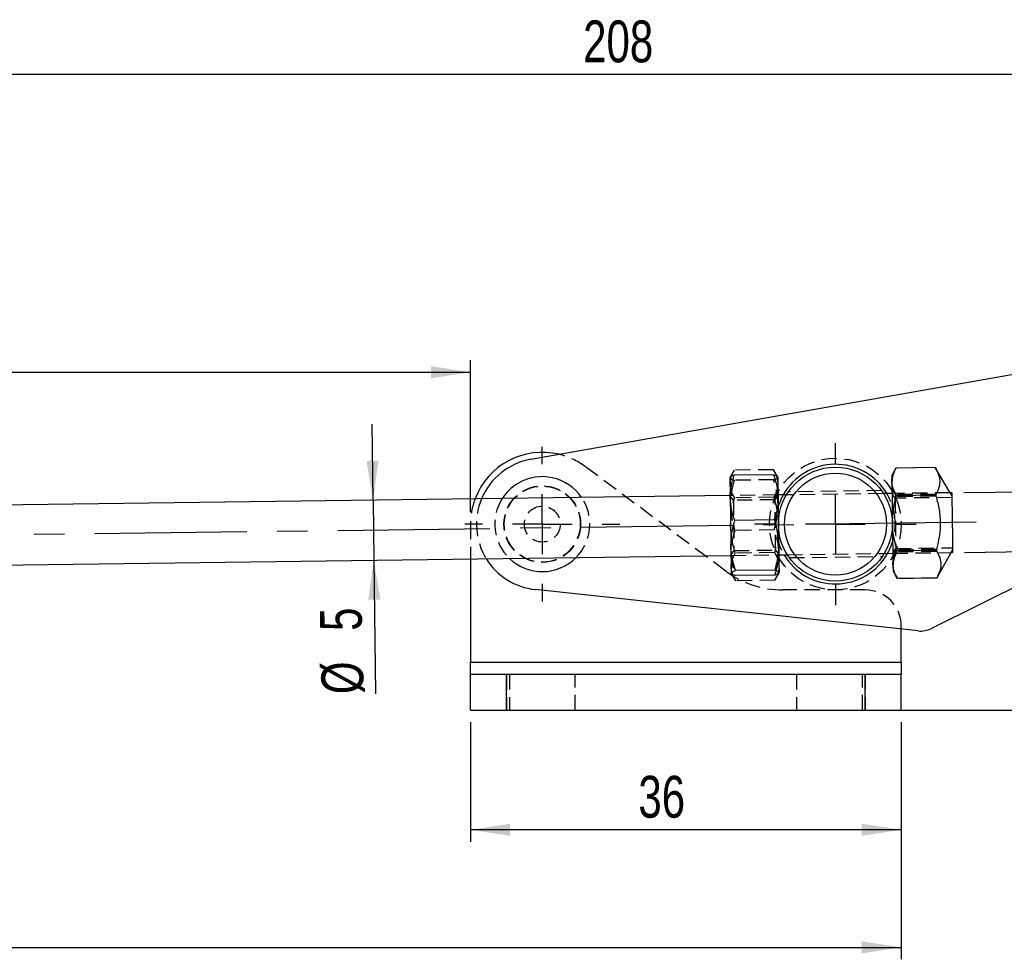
# Model space of a CAD drawing. Extents: x 54 to 317, y 26 to 285.
# Tile 8 of 23: x 141 to 224, y 206 to 285. Entities that reach past the tile are written whole.
import ezdxf

# ---------------------------------------------------------------- set-up
doc = ezdxf.new("R2010")
doc.units = 0
doc.linetypes.add('CENTERX2', pattern=[20.32, 12.7, -2.54, 2.54, -2.54])
doc.linetypes.add('HIDDEN', pattern=[1.905, 1.27, -0.635])
doc.layers.get('0').update_dxf_attribs({"linetype": 'CONTINUOUS'})
doc.styles.add('SLDTEXTSTYLE0', font='TXT', dxfattribs={"width": 0.75})
doc.dimstyles.new('SLDDIMSTYLE1', dxfattribs={"dimtxt": 3.5, "dimasz": 3.302, "dimexe": 0, "dimexo": 0.0625, "dimgap": 0.875, "dimtad": 1, "dimdec": 0, "dimrnd": 1e-09, "dimzin": 12, "dimtxsty": 'SLDTEXTSTYLE0', "dimsah": 1, "dimcen": 0.09, "dimazin": 3, "dimtfac": 1, "dimtofl": 0, "dimtmove": 0, "dimatfit": 3, "dimtolj": 1, "dimtzin": 12})
doc.dimstyles.new('SLDDIMSTYLE2', dxfattribs={"dimtxt": 3.5, "dimasz": 3.302, "dimexe": 0, "dimexo": 0.0625, "dimgap": 0.875, "dimtad": 1, "dimdec": 3, "dimrnd": 1e-09, "dimzin": 12, "dimtxsty": 'SLDTEXTSTYLE0', "dimsah": 1, "dimcen": 0.09, "dimazin": 3, "dimtfac": 1, "dimtdec": 3, "dimtofl": 0, "dimtmove": 0, "dimatfit": 3, "dimtolj": 1, "dimtzin": 12})
doc.dimstyles.new('SLDDIMSTYLE3', dxfattribs={"dimtxt": 3.5, "dimasz": 3.302, "dimexe": 0, "dimexo": 0.0625, "dimgap": 0.875, "dimtad": 1, "dimdec": 3, "dimrnd": 1e-09, "dimzin": 12, "dimtxsty": 'SLDTEXTSTYLE0', "dimsah": 1, "dimcen": 0.09, "dimazin": 3, "dimtfac": 1, "dimtdec": 3, "dimtmove": 0, "dimatfit": 3, "dimtolj": 1, "dimtzin": 12})
doc.dimstyles.new('SLDDIMSTYLE4', dxfattribs={"dimtxt": 3.5, "dimasz": 3.302, "dimexe": 0, "dimexo": 0.0625, "dimgap": 0.875, "dimtad": 1, "dimdec": 0, "dimrnd": 1e-09, "dimzin": 12, "dimtxsty": 'SLDTEXTSTYLE0', "dimsah": 1, "dimcen": 0.09, "dimazin": 3, "dimtfac": 1, "dimtdec": 0, "dimtofl": 0, "dimtmove": 0, "dimatfit": 3, "dimtolj": 1, "dimtzin": 12})

# ---------------------------------------------------------------- blocks, each defined once
blk = doc.blocks.new('_D_1')
at = {"color": 179, "linetype": 'CONTINUOUS'}
for p, q in [((280.219, 263.849), (316.689, 263.849)), ((315.689, 263.849), (315.689, 226.866)), ((212.929, 226.866), (316.689, 226.866))]:
    blk.add_line(p, q, dxfattribs=at)
for points in [[(315.689, 263.849), (315.181, 260.547), (316.197, 260.547)], [(315.689, 226.866), (316.197, 230.168), (315.181, 230.168)]]:
    blk.add_solid(points, dxfattribs=at)
at = {"color": 179, "linetype": 'CONTINUOUS', "insert": (311.177, 239.272, 0.1), "char_height": 3.5, "attachment_point": 1, "rotation": 90, "style": 'SLDTEXTSTYLE0'}
blk.add_mtext('37', dxfattribs=at)
blk = doc.blocks.new('_D_2')
at = {"color": 179, "linetype": 'CONTINUOUS'}
for p, q in [((94.202, 241.928), (94.202, 280.99)), ((302.002, 252.425), (302.002, 280.99)), ((302.002, 279.99), (94.202, 279.99))]:
    blk.add_line(p, q, dxfattribs=at)
for points in [[(94.202, 279.99), (97.504, 279.482), (97.504, 280.498)], [(302.002, 279.99), (298.7, 280.498), (298.7, 279.482)]]:
    blk.add_solid(points, dxfattribs=at)
at = {"color": 179, "linetype": 'CONTINUOUS', "insert": (188.345, 284.502, 0.1), "char_height": 3.5, "attachment_point": 1, "style": 'SLDTEXTSTYLE0'}
blk.add_mtext('208', dxfattribs=at)
blk = doc.blocks.new('_D_3')
at = {"color": 179, "linetype": 'CONTINUOUS'}
for p, q in [((178.929, 225.866), (178.929, 215.866)), ((214.929, 225.866), (214.929, 215.866)), ((214.929, 216.866), (178.929, 216.866))]:
    blk.add_line(p, q, dxfattribs=at)
for points in [[(178.929, 216.866), (182.231, 216.358), (182.231, 217.374)], [(214.929, 216.866), (211.627, 217.374), (211.627, 216.358)]]:
    blk.add_solid(points, dxfattribs=at)
at = {"color": 179, "linetype": 'CONTINUOUS', "insert": (192.962, 221.377, 0.1), "char_height": 3.5, "attachment_point": 1, "style": 'SLDTEXTSTYLE0'}
blk.add_mtext('36', dxfattribs=at)
blk = doc.blocks.new('_D_5')
at = {"color": 179, "linetype": 'CONTINUOUS'}
for p, q in [((85.534, 225.866), (85.534, 206.044)), ((214.929, 225.866), (214.929, 206.044)), ((85.534, 207.044), (214.929, 207.044))]:
    blk.add_line(p, q, dxfattribs=at)
for points in [[(85.534, 207.044), (88.836, 206.536), (88.836, 207.552)], [(214.929, 207.044), (211.627, 207.552), (211.627, 206.536)]]:
    blk.add_solid(points, dxfattribs=at)
at = {"color": 179, "linetype": 'CONTINUOUS', "insert": (133.573, 211.556, 0.1), "char_height": 3.5, "attachment_point": 1, "style": 'SLDTEXTSTYLE0'}
blk.add_mtext('129', dxfattribs=at)
blk = doc.blocks.new('_D_6')
at = {"color": 179, "linetype": 'CONTINUOUS'}
for p, q in [((237.47, 245.279), (237.387, 251.628)), ((220.158, 245.051), (238.47, 245.292)), ((237.536, 240.279), (237.47, 245.279)), ((220.224, 240.052), (238.536, 240.292)), ((237.536, 240.279), (237.701, 227.736))]:
    blk.add_line(p, q, dxfattribs=at)
for points in [[(237.47, 245.279), (237.935, 248.587), (236.919, 248.574)], [(237.536, 240.279), (237.072, 236.971), (238.088, 236.984)]]:
    blk.add_solid(points, dxfattribs=at)
at = {"color": 179, "linetype": 'CONTINUOUS', "char_height": 3.5, "attachment_point": 1, "rotation": 90.75313, "style": 'SLDTEXTSTYLE0'}
for s, insert in [('5', (233.067, 232.954, 0.1)), ('%%c', (233.19, 227.677, 0.1))]:
    blk.add_mtext(s, dxfattribs=dict(at, insert=insert))
blk = doc.blocks.new('_D_7')
at = {"color": 179, "linetype": 'CONTINUOUS'}
for p, q in [((108.534, 245.88), (108.534, 256.104)), ((178.929, 243.41), (178.929, 256.104)), ((108.534, 255.104), (178.929, 255.104))]:
    blk.add_line(p, q, dxfattribs=at)
for points in [[(108.534, 255.104), (111.836, 254.596), (111.836, 255.612)], [(178.929, 255.104), (175.627, 255.612), (175.627, 254.596)]]:
    blk.add_solid(points, dxfattribs=at)
at = {"color": 179, "linetype": 'CONTINUOUS', "insert": (133.109, 259.615, 0.1), "char_height": 3.5, "attachment_point": 1, "style": 'SLDTEXTSTYLE0'}
blk.add_mtext('70', dxfattribs=at)
blk = doc.blocks.new('_D_8')
at = {"color": 179, "linetype": 'CONTINUOUS'}
for p, q in [((170.786, 244.402), (170.702, 250.752)), ((170.786, 244.402), (170.851, 239.403)), ((170.851, 239.403), (170.998, 228.24))]:
    blk.add_line(p, q, dxfattribs=at)
for points in [[(170.786, 244.402), (171.25, 247.711), (170.234, 247.697)], [(170.851, 239.403), (170.387, 236.094), (171.403, 236.108)]]:
    blk.add_solid(points, dxfattribs=at)
at = {"color": 179, "linetype": 'CONTINUOUS', "char_height": 3.5, "attachment_point": 1, "rotation": 90.75313, "style": 'SLDTEXTSTYLE0'}
for s, insert in [('5', (166.364, 233.458, 0.1)), ('%%c', (166.487, 228.181, 0.1))]:
    blk.add_mtext(s, dxfattribs=dict(at, insert=insert))
blk = doc.blocks.new('SW_CENTERMARKSYMBOL_0')
at = {"color": 0, "linetype": 'CONTINUOUS'}
for p, q in [((0, 5), (0, 6.7625)), ((0, 0), (0, 2.5)), ((-5, 0), (-6.7625, 0)), ((0, 0), (-2.5, 0)), ((0, 0), (0, -2.5)), ((0, 0), (2.5, 0)), ((5, 0), (6.7625, 0)), ((0, -5), (0, -6.7625))]:
    blk.add_line(p, q, dxfattribs=at)
blk = doc.blocks.new('SW_CENTERMARKSYMBOL_1')
at = {"color": 0, "linetype": 'CONTINUOUS'}
for p, q in [((0, 5), (0, 6.46875)), ((0, 0), (0, 2.5)), ((-5, 0), (-6.46875, 0)), ((0, 0), (-2.5, 0)), ((0, 0), (0, -2.5)), ((0, 0), (2.5, 0)), ((5, 0), (6.46875, 0)), ((0, -5), (0, -6.46875))]:
    blk.add_line(p, q, dxfattribs=at)

msp = doc.modelspace()

# ---------------------------------------------------------------- linework, layer by layer
at = {"color": 7, "linetype": 'CONTINUOUS'}
for p, q in [((183.9742, 247.8263), (225.8992, 255.2188)), ((214.4879, 247.0956), (214.1388, 246.4721)), ((217.7731, 247.1388), (214.4879, 247.0956)), ((219.0241, 245.0362), (217.7731, 247.1388)), ((204.2549, 246.5334), (200.9697, 246.4902)), ((200.6347, 244.7945), (102.1682, 243.5001)), ((205.3432, 244.8564), (204.6343, 244.8471)), ((214.1585, 244.9723), (213.4496, 244.963)), ((217.8034, 244.8296), (214.5182, 244.7864)), ((219.1581, 245.038), (219.0241, 245.0362)), ((204.3045, 242.7571), (201.0193, 242.7139)), ((102.2339, 238.5006), (200.7004, 239.7949)), ((178.9293, 239.5087), (178.9293, 230.8658)), ((204.7, 239.8475), (205.4089, 239.8568)), ((213.5153, 239.9634), (214.2242, 239.9727)), ((217.8641, 240.2112), (214.5789, 240.168)), ((217.8945, 237.902), (219.0898, 240.0367)), ((219.0898, 240.0367), (219.2238, 240.0384)), ((204.3596, 238.5664), (201.0744, 238.5232)), ((204.365, 238.1518), (201.0798, 238.1086)), ((214.2439, 238.4728), (214.6093, 237.8588)), ((217.8945, 237.902), (214.6093, 237.8588)), ((225.8992, 237.8976), (217.4546, 233.6873)), ((216.3477, 233.4887), (184.3394, 236.9416)), ((214.9293, 230.8658), (214.9293, 233.6417)), ((178.9293, 229.8658), (178.9293, 230.8658)), ((178.9293, 230.8658), (214.9293, 230.8658)), ((214.9293, 230.8658), (214.9293, 229.8658)), ((178.9293, 226.8658), (178.9293, 229.8658)), ((178.9293, 229.8658), (181.9293, 229.8658)), ((181.9293, 226.8658), (181.9293, 229.8658)), ((181.9293, 229.8658), (211.9293, 229.8658)), ((211.9293, 226.8658), (211.9293, 229.8658)), ((211.9293, 229.8658), (214.9293, 229.8658)), ((214.9293, 226.8658), (214.9293, 229.8658)), ((178.9293, 226.8658), (181.9293, 226.8658)), ((181.9293, 226.8658), (211.9293, 226.8658)), ((211.9293, 226.8658), (214.9293, 226.8658))]:
    msp.add_line(p, q, dxfattribs=at)
at = {"color": 7, "linetype": 'HIDDEN'}
for p, q in [((200.2661, 238.4886), (188.5079, 247.2259)), ((200.964, 246.9178), (200.6149, 246.2944)), ((204.2492, 246.961), (200.964, 246.9178)), ((204.6146, 246.347), (204.2492, 246.961)), ((217.7731, 247.1377), (214.4879, 247.0945)), ((214.4885, 247.0967), (214.4879, 247.0956)), ((217.7731, 247.1388), (217.7724, 247.1399)), ((200.6149, 246.2944), (200.6152, 246.2782)), ((204.2603, 246.1188), (200.9751, 246.0757)), ((204.6146, 246.347), (204.6148, 246.3308)), ((204.6343, 244.8471), (200.6347, 244.7945)), ((200.8999, 244.398), (200.635, 244.7658)), ((204.3796, 244.4437), (200.8999, 244.398)), ((204.2796, 244.6518), (200.9944, 244.6086)), ((204.6347, 244.8183), (204.3796, 244.4437)), ((213.4496, 244.963), (205.3432, 244.8564)), ((213.2895, 245.2109), (205.5052, 245.1085)), ((219.0241, 245.0362), (214.1585, 244.9723)), ((214.4237, 244.5757), (214.1589, 244.9435)), ((219.1633, 244.638), (214.4237, 244.5757)), ((217.8023, 244.9165), (214.5171, 244.8733)), ((217.8046, 244.7416), (214.5194, 244.6984)), ((219.1611, 244.806), (219.0241, 245.0362)), ((178.9293, 242.4099), (178.9293, 239.5087)), ((204.3154, 241.9281), (201.0302, 241.8849)), ((214.2238, 240.0014), (214.4789, 240.3761)), ((214.4789, 240.3761), (219.2185, 240.4384)), ((217.863, 240.2992), (214.5778, 240.256)), ((200.7, 239.8237), (200.9551, 240.1983)), ((200.7004, 239.7949), (204.7, 239.8475)), ((200.9551, 240.1983), (204.4348, 240.2441)), ((204.3403, 240.0334), (201.0551, 239.9902)), ((204.4348, 240.2441), (204.6997, 239.8762)), ((205.4089, 239.8568), (213.5153, 239.9634)), ((205.5735, 239.609), (213.3555, 239.7113)), ((214.2242, 239.9727), (219.0898, 240.0367)), ((217.8653, 240.1243), (214.5801, 240.0811)), ((219.0898, 240.0367), (219.2207, 240.2705)), ((200.7199, 238.3112), (200.7201, 238.2951)), ((200.7201, 238.2951), (201.0855, 237.681)), ((204.3707, 237.7242), (204.7198, 238.3476)), ((204.7195, 238.3638), (204.7198, 238.3476)), ((217.8945, 237.9031), (214.6093, 237.8599)), ((214.6093, 237.8588), (214.61, 237.8577)), ((217.8939, 237.9009), (217.8945, 237.902)), ((204.3707, 237.7242), (201.0855, 237.681)), ((211.9293, 236.9099), (205.0376, 236.9099)), ((214.9293, 233.6417), (214.9293, 233.9099)), ((178.9293, 230.8658), (214.9293, 230.8658)), ((181.9293, 229.8658), (181.9293, 226.8658)), ((182.1793, 229.8658), (182.1793, 226.8658)), ((187.6793, 226.8658), (187.6793, 229.8658)), ((206.1793, 229.8658), (206.1793, 226.8658)), ((211.6793, 226.8658), (211.6793, 229.8658)), ((211.9293, 229.8658), (211.9293, 226.8658))]:
    msp.add_line(p, q, dxfattribs=at)
at = {"color": 179, "linetype": 'CENTERX2'}
msp.add_line((221.1908, 242.5645), (100.2012, 240.9741), dxfattribs=at)
at = {"color": 7, "linetype": 'CONTINUOUS', "flags": 128}
for points in [[(200.6152, 246.2782), (200.615, 246.291), (200.6157, 246.2354), (200.6173, 246.1124), (200.6198, 245.924), (200.6231, 245.6736), (200.6272, 245.3653), (200.6319, 245.0045), (200.6373, 244.5974)], [(204.6148, 246.3308), (204.6146, 246.3436), (204.6154, 246.288), (204.617, 246.165), (204.6195, 245.9766), (204.6228, 245.7262), (204.6268, 245.4179), (204.6316, 245.0571), (204.6369, 244.6499)], [(214.1388, 246.4721), (214.1392, 246.4379), (214.1406, 246.3359), (214.1428, 246.1677), (214.1458, 245.9363)], [(214.1458, 245.9363), (214.1496, 245.6456), (214.1542, 245.3007), (214.1593, 244.9073), (214.1651, 244.4723), (214.1712, 244.0031), (214.1777, 243.5077), (214.1845, 242.9946), (214.1914, 242.4725)], [(200.6373, 244.5974), (200.6431, 244.1508), (200.6494, 243.6725), (200.656, 243.1706), (200.6628, 242.6537), (200.6697, 242.1307), (200.6765, 241.6105), (200.6832, 241.102), (200.6896, 240.6139)], [(204.6369, 244.6499), (204.6428, 244.2034), (204.6491, 243.7251), (204.6557, 243.2232), (204.6625, 242.7063), (204.6693, 242.1833), (204.6762, 241.663), (204.6829, 241.1545), (204.6893, 240.6664)], [(219.1581, 245.038), (219.1583, 245.0183), (219.1604, 244.8625), (219.1643, 244.5606), (219.17, 244.1316), (219.1769, 243.6026), (219.1848, 243.0066), (219.193, 242.3813), (219.2011, 241.7657), (219.2085, 241.1988), (219.2149, 240.716), (219.2197, 240.3476), (219.2228, 240.117), (219.2238, 240.0384)], [(214.1914, 242.4725), (214.1982, 241.9504), (214.205, 241.4373), (214.2115, 240.9419), (214.2176, 240.4727), (214.2234, 240.0377), (214.2285, 239.6443), (214.2331, 239.2994), (214.2369, 239.0087)], [(200.6896, 240.6139), (200.6957, 240.1545), (200.7012, 239.7318), (200.7062, 239.3529), (200.7105, 239.0244), (200.7141, 238.7518), (200.7169, 238.5399), (200.7188, 238.3921), (200.7199, 238.3112)], [(204.6893, 240.6664), (204.6953, 240.2071), (204.7009, 239.7844), (204.7058, 239.4055), (204.7102, 239.077), (204.7138, 238.8044), (204.7165, 238.5924), (204.7185, 238.4447), (204.7195, 238.3638)], [(214.2369, 239.0087), (214.2399, 238.7773), (214.2421, 238.6091), (214.2435, 238.5071), (214.2439, 238.4728)]]:
    msp.add_lwpolyline(points, dxfattribs=at)
at = {"color": 7, "linetype": 'HIDDEN', "flags": 128}
for points in [[(204.3822, 244.2493), (204.38, 244.4167), (204.3796, 244.4437)], [(214.4237, 244.5757), (214.424, 244.5562), (214.426, 244.4019), (214.4299, 244.1048), (214.4354, 243.6868), (214.4421, 243.1791), (214.4494, 242.6192), (214.4569, 242.0487), (214.464, 241.5099), (214.4701, 241.0427), (214.4749, 240.6818), (214.4779, 240.454), (214.4789, 240.3761), (214.4789, 240.3761)], [(200.8999, 244.398), (200.8999, 244.3974), (200.9011, 244.3059), (200.9042, 244.0656), (200.9091, 243.6942), (200.9154, 243.2193), (200.9225, 242.676), (200.93, 242.1047), (200.9373, 241.5478), (200.9439, 241.0465), (200.9493, 240.638), (200.953, 240.3527), (200.9549, 240.2116), (200.9551, 240.1983)], [(204.4348, 240.2441), (204.434, 240.3089), (204.4312, 240.5241), (204.4266, 240.8743), (204.4205, 241.3335), (204.4135, 241.8675), (204.406, 242.437), (204.3986, 242.9995), (204.3919, 243.5134), (204.3862, 243.9405), (204.3822, 244.2493)]]:
    msp.add_lwpolyline(points, dxfattribs=at)
at = {"color": 7, "linetype": 'HIDDEN'}
for centre, radius in [((209.4293, 242.4099), 5.5), ((184.9293, 242.4099), 3.2), ((184.9293, 242.4099), 3.175), ((184.9293, 242.4099), 1.5)]:
    msp.add_circle(centre, radius, dxfattribs=at)
at = {"color": 7, "linetype": 'CONTINUOUS'}
for radius in [4.7625, 4.2625]:
    msp.add_circle((209.4293, 242.4099), radius, dxfattribs=at)
for centre, radius, start, end in [((184.9293, 242.4099), 6, 76.443536, 159.468912), ((184.9293, 242.4099), 5.5, 100.000001, 157.425143), ((209.4293, 242.4099), 5, 30.753128, 150.753128), ((184.9293, 242.4099), 3.9687, 34.036428, 120.866566), ((184.9293, 242.4099), 3.9687, 120.866566, 147.469829), ((184.9293, 242.4099), 5.5, 211.623459, 263.842948), ((184.9293, 242.4099), 3.9688, 226.074626, 315.43163), ((209.4293, 242.4099), 5, 210.753128, 330.753128), ((216.5622, 235.4771), 2, 263.842948, 296.5)]:
    msp.add_arc(centre, radius, start, end, dxfattribs=at)
at = {"color": 7, "linetype": 'HIDDEN'}
for centre, radius, start, end in [((184.9293, 242.4099), 6, 53.384809, 76.443536), ((184.9293, 242.4099), 6, 159.468912, 180), ((184.9293, 242.4099), 5.5, 157.425143, 211.623459), ((184.9293, 242.4099), 3.9688, 147.469829, 226.074626), ((184.9293, 242.4099), 3.9688, 315.43163, 34.036428), ((209.4293, 242.4099), 5, 150.753128, 166.694006), ((209.4293, 242.4099), 5, 0, 30.753128), ((209.4293, 242.4099), 5, 169.257985, 210.753128), ((209.4293, 242.4099), 5, 330.753128, 0), ((205.0376, 244.9099), 8, 233.384809, 270), ((211.9293, 233.9099), 3, 0, 90)]:
    msp.add_arc(centre, radius, start, end, dxfattribs=at)
for points, knots in [([(200.622, 245.7585), (200.6221, 245.7859), (200.6226, 245.9932), (200.6954, 246.385), (200.874, 246.7391), (200.964, 246.9178)], [0, 0, 0, 0, 0.0700473, 0.5307624, 1, 1, 1, 1]), ([(204.2492, 246.961), (204.3515, 246.7748), (204.558, 246.399), (204.6003, 246.0082), (204.6216, 245.8111)], [0, 0, 0, 0, 0.49545793, 1, 1, 1, 1]), ([(214.1453, 245.9792), (214.1453, 246.0055), (214.146, 246.2049), (214.2137, 246.563), (214.3818, 246.8853), (214.4619, 247.0389)], [0, 0, 0, 0, 0.0737619, 0.5589093, 1, 1, 1, 1]), ([(214.4879, 247.0945), (214.3906, 246.8986), (214.1942, 246.5033), (214.1624, 246.0968), (214.1464, 245.8917)], [0, 0, 0, 0, 0.495458, 1, 1, 1, 1]), ([(200.6152, 246.2782), (200.6156, 246.2733), (200.6194, 246.2362), (200.6983, 246.167), (200.8823, 246.1063), (200.9751, 246.0757)], [0, 0, 0, 0, 0.0700478, 0.5307626, 1, 1, 1, 1]), ([(200.9751, 246.0757), (200.9309, 245.9252), (200.7294, 245.2401), (200.6822, 244.5299), (200.6454, 243.9756)], [0, 0, 0, 0, 0.2195233, 1, 1, 1, 1]), ([(204.2603, 246.1188), (204.3597, 246.1538), (204.5603, 246.2244), (204.5965, 246.2951), (204.6148, 246.3308)], [0, 0, 0, 0, 0.4954576, 1, 1, 1, 1]), ([(204.6451, 244.0282), (204.5937, 244.5813), (204.5279, 245.29), (204.3085, 245.9696), (204.2603, 246.1188)], [0, 0, 0, 0, 0.7804767, 1, 1, 1, 1]), ([(200.9944, 244.6086), (200.8921, 244.7948), (200.6856, 245.1706), (200.6433, 245.5614), (200.622, 245.7585)], [0, 0, 0, 0, 0.4954578, 1, 1, 1, 1]), ([(204.6216, 245.8111), (204.6216, 245.7837), (204.6211, 245.5765), (204.5482, 245.1847), (204.3697, 244.8305), (204.2796, 244.6518)], [0, 0, 0, 0, 0.0700474, 0.5307626, 1, 1, 1, 1]), ([(214.5171, 244.8733), (214.4149, 245.0524), (214.2086, 245.4137), (214.1665, 245.7896), (214.1453, 245.9792)], [0, 0, 0, 0, 0.4954577, 1, 1, 1, 1]), ([(214.1464, 245.8917), (214.1472, 245.8634), (214.1533, 245.6484), (214.2366, 245.2439), (214.4246, 244.8813), (214.5194, 244.6984)], [0, 0, 0, 0, 0.0700474, 0.5307623, 1, 1, 1, 1]), ([(200.6675, 242.2947), (200.7036, 242.9055), (200.7498, 243.6881), (200.9504, 244.4429), (200.9944, 244.6086)], [0, 0, 0, 0, 0.7804768, 1, 1, 1, 1]), ([(204.2796, 244.6518), (204.328, 244.4873), (204.5483, 243.738), (204.6151, 242.9569), (204.6672, 242.3473)], [0, 0, 0, 0, 0.2195232, 1, 1, 1, 1]), ([(214.1902, 242.56), (214.2263, 243.1706), (214.2725, 243.953), (214.4731, 244.7076), (214.5171, 244.8733)], [0, 0, 0, 0, 0.7804768, 1, 1, 1, 1]), ([(200.6454, 243.9756), (200.6518, 243.8065), (200.6787, 243.0977), (200.8782, 242.4091), (201.0302, 241.8849)], [0, 0, 0, 0, 0.2385512, 1, 1, 1, 1]), ([(204.3154, 241.9281), (204.4535, 242.4561), (204.6349, 243.1497), (204.6431, 243.859), (204.6451, 244.0282)], [0, 0, 0, 0, 0.7614486, 1, 1, 1, 1]), ([(201.0551, 239.9902), (200.9024, 240.5682), (200.7019, 241.3272), (200.6741, 242.1084), (200.6675, 242.2947)], [0, 0, 0, 0, 0.7614487, 1, 1, 1, 1]), ([(204.6672, 242.3473), (204.6655, 242.1608), (204.6582, 241.3792), (204.4777, 240.6152), (204.3403, 240.0334)], [0, 0, 0, 0, 0.2385511, 1, 1, 1, 1]), ([(214.5778, 240.256), (214.4251, 240.8338), (214.2246, 241.5926), (214.1968, 242.3736), (214.1902, 242.56)], [0, 0, 0, 0, 0.7614488, 1, 1, 1, 1]), ([(201.0302, 241.8849), (200.9344, 241.5769), (200.741, 240.9554), (200.7123, 240.3151), (200.6978, 239.9921)], [0, 0, 0, 0, 0.495458, 1, 1, 1, 1]), ([(204.6974, 240.0446), (204.6964, 240.0894), (204.6887, 240.4282), (204.6023, 241.0662), (204.4116, 241.639), (204.3154, 241.9281)], [0, 0, 0, 0, 0.0700471, 0.5307624, 1, 1, 1, 1]), ([(200.6978, 239.9921), (200.6988, 239.9473), (200.7065, 239.6085), (200.7929, 238.9705), (200.9836, 238.3977), (201.0798, 238.1086)], [0, 0, 0, 0, 0.0700471, 0.5307623, 1, 1, 1, 1]), ([(200.7131, 238.8309), (200.7131, 238.8583), (200.7136, 239.0656), (200.7865, 239.4574), (200.965, 239.8115), (201.0551, 239.9902)], [0, 0, 0, 0, 0.0700475, 0.5307626, 1, 1, 1, 1]), ([(204.3403, 240.0334), (204.4426, 239.8472), (204.6491, 239.4714), (204.6914, 239.0806), (204.7127, 238.8835)], [0, 0, 0, 0, 0.4954578, 1, 1, 1, 1]), ([(204.365, 238.1518), (204.4608, 238.4598), (204.6542, 239.0813), (204.683, 239.7216), (204.6974, 240.0446)], [0, 0, 0, 0, 0.495458, 1, 1, 1, 1]), ([(214.2363, 239.0533), (214.2364, 239.0816), (214.2368, 239.2967), (214.3094, 239.7032), (214.4878, 240.0706), (214.5778, 240.256)], [0, 0, 0, 0, 0.070047, 0.5307622, 1, 1, 1, 1]), ([(214.5801, 240.0811), (214.4826, 239.8994), (214.2859, 239.5327), (214.2537, 239.1559), (214.2375, 238.9658)], [0, 0, 0, 0, 0.4954583, 1, 1, 1, 1]), ([(201.0855, 237.681), (200.9832, 237.8672), (200.7767, 238.243), (200.7344, 238.6338), (200.7131, 238.8309)], [0, 0, 0, 0, 0.4954579, 1, 1, 1, 1]), ([(204.7127, 238.8835), (204.7126, 238.8561), (204.7121, 238.6489), (204.6393, 238.2571), (204.4607, 237.9029), (204.3707, 237.7242)], [0, 0, 0, 0, 0.0700473, 0.5307624, 1, 1, 1, 1]), ([(214.6093, 237.8599), (214.5069, 238.0531), (214.3002, 238.4432), (214.2577, 238.8487), (214.2363, 239.0533)], [0, 0, 0, 0, 0.4954576, 1, 1, 1, 1]), ([(214.2375, 238.9658), (214.2382, 238.9395), (214.2441, 238.7402), (214.3212, 238.384), (214.4977, 238.0662), (214.5818, 237.9148)], [0, 0, 0, 0, 0.0737624, 0.5589096, 1, 1, 1, 1])]:
    msp.add_open_spline(points, degree=3, knots=knots, dxfattribs=at)
at = {"color": 7, "linetype": 'CONTINUOUS'}
for points, knots in [([(214.1458, 245.9363), (214.1459, 245.9637), (214.1464, 246.1709), (214.2193, 246.5627), (214.3978, 246.9169), (214.4879, 247.0956)], [0, 0, 0, 0, 0.0700474, 0.5307622, 1, 1, 1, 1]), ([(217.7731, 247.1388), (217.8789, 246.9397), (218.0928, 246.5373), (218.177, 245.938), (218.0726, 245.3626), (217.8937, 245.0083), (217.8034, 244.8296)], [0, 0, 0, 0, 0.2645951, 0.5349276, 0.7653326, 1, 1, 1, 1]), ([(200.9697, 246.4902), (200.8703, 246.4552), (200.6696, 246.3846), (200.6334, 246.3139), (200.6152, 246.2782)], [0, 0, 0, 0, 0.49545781, 1, 1, 1, 1]), ([(200.6373, 244.5974), (200.6371, 244.6421), (200.6359, 244.9811), (200.7055, 245.6211), (200.8811, 246.1987), (200.9697, 246.4902)], [0, 0, 0, 0, 0.0700475, 0.5307624, 1, 1, 1, 1]), ([(204.2549, 246.5334), (204.3587, 246.228), (204.5684, 245.6118), (204.6139, 244.9725), (204.6369, 244.6499)], [0, 0, 0, 0, 0.495458, 1, 1, 1, 1]), ([(204.6148, 246.3308), (204.6143, 246.3357), (204.6106, 246.3729), (204.5317, 246.442), (204.3477, 246.5027), (204.2549, 246.5334)], [0, 0, 0, 0, 0.0700474, 0.5307624, 1, 1, 1, 1]), ([(214.5182, 244.7864), (214.4159, 244.9726), (214.2094, 245.3484), (214.1672, 245.7392), (214.1458, 245.9363)], [0, 0, 0, 0, 0.4954579, 1, 1, 1, 1]), ([(201.0193, 242.7139), (200.9154, 243.0193), (200.7058, 243.6355), (200.6602, 244.2748), (200.6373, 244.5974)], [0, 0, 0, 0, 0.49545789, 1, 1, 1, 1]), ([(204.6369, 244.6499), (204.6371, 244.6052), (204.6383, 244.2663), (204.5687, 243.6262), (204.3931, 243.0486), (204.3045, 242.7571)], [0, 0, 0, 0, 0.0700475, 0.5307626, 1, 1, 1, 1]), ([(214.1914, 242.4725), (214.2274, 243.0833), (214.2736, 243.8659), (214.4742, 244.6207), (214.5182, 244.7864)], [0, 0, 0, 0, 0.7804767, 1, 1, 1, 1]), ([(217.8034, 244.8296), (217.851, 244.665), (218.0077, 244.1228), (218.184, 243.1689), (218.2224, 241.769), (217.9979, 240.793), (217.8641, 240.2112)], [0, 0, 0, 0, 0.1096911, 0.3614799, 0.6193405, 1, 1, 1, 1]), ([(200.6896, 240.6139), (200.7264, 241.1682), (200.7736, 241.8784), (200.9751, 242.5635), (201.0193, 242.7139)], [0, 0, 0, 0, 0.7804768, 1, 1, 1, 1]), ([(204.3045, 242.7571), (204.3527, 242.6079), (204.5721, 241.9283), (204.6379, 241.2196), (204.6893, 240.6664)], [0, 0, 0, 0, 0.2195232, 1, 1, 1, 1]), ([(214.5789, 240.168), (214.4263, 240.7459), (214.2258, 241.505), (214.198, 242.2861), (214.1914, 242.4725)], [0, 0, 0, 0, 0.7614489, 1, 1, 1, 1]), ([(201.0744, 238.5232), (200.9224, 239.0474), (200.7228, 239.7359), (200.696, 240.4448), (200.6896, 240.6139)], [0, 0, 0, 0, 0.7614488, 1, 1, 1, 1]), ([(204.6893, 240.6664), (204.6873, 240.4972), (204.6791, 239.7879), (204.4977, 239.0944), (204.3596, 238.5664)], [0, 0, 0, 0, 0.2385514, 1, 1, 1, 1]), ([(214.2369, 239.0087), (214.237, 239.036), (214.2375, 239.2433), (214.3103, 239.6351), (214.4889, 239.9893), (214.5789, 240.168)], [0, 0, 0, 0, 0.0700476, 0.5307623, 1, 1, 1, 1]), ([(217.8641, 240.2112), (217.9699, 240.0121), (218.1839, 239.6097), (218.2681, 239.0104), (218.1636, 238.435), (217.9847, 238.0807), (217.8945, 237.902)], [0, 0, 0, 0, 0.2645951, 0.5349276, 0.7653326, 1, 1, 1, 1]), ([(214.6093, 237.8588), (214.507, 238.045), (214.3005, 238.4208), (214.2582, 238.8115), (214.2369, 239.0087)], [0, 0, 0, 0, 0.4954581, 1, 1, 1, 1]), ([(200.7199, 238.3112), (200.7202, 238.3161), (200.723, 238.3534), (200.8001, 238.4245), (200.9824, 238.4901), (201.0744, 238.5232)], [0, 0, 0, 0, 0.0700474, 0.5307626, 1, 1, 1, 1]), ([(201.0798, 238.1086), (200.9796, 238.141), (200.7771, 238.2063), (200.7391, 238.276), (200.7199, 238.3112)], [0, 0, 0, 0, 0.495458, 1, 1, 1, 1]), ([(204.3596, 238.5664), (204.4599, 238.534), (204.6623, 238.4687), (204.7003, 238.399), (204.7195, 238.3638)], [0, 0, 0, 0, 0.495458, 1, 1, 1, 1]), ([(204.7195, 238.3638), (204.7192, 238.3589), (204.7164, 238.3216), (204.6394, 238.2505), (204.457, 238.1849), (204.365, 238.1518)], [0, 0, 0, 0, 0.0700473, 0.5307622, 1, 1, 1, 1])]:
    msp.add_open_spline(points, degree=3, knots=knots, dxfattribs=at)

# ---------------------------------------------------------------- block references
at = {"color": 179, "linetype": 'CONTINUOUS'}
for name, p in [('SW_CENTERMARKSYMBOL_1', (184.9293, 242.4099)), ('SW_CENTERMARKSYMBOL_0', (209.4293, 242.4099))]:
    msp.add_blockref(name, p, dxfattribs=at)

# ---------------------------------------------------------------- dimensions: what is measured, and where the dimension line sits
for base, p1, p2, picture, middle in [((94.2015, 279.9902), (302.0019, 251.4249), (94.2015, 240.9281), '_D_2', (193.6465, 279.9902)), ((214.9293, 207.0439), (85.5341, 226.8658), (214.9293, 226.8658), '_D_5', (138.8739, 207.0439))]:
    dim = msp.add_linear_dim(base=base, p1=p1, p2=p2, dimstyle='SLDDIMSTYLE1', dxfattribs=at)
    dim.commit()
    dim.dimension.update_dxf_attribs({"geometry": picture, "text_midpoint": middle, "dimtype": 160})
for base, p1, p2, angle, dimstyle, picture, middle in [((315.6885, 226.8658), (279.2193, 263.8485), (211.9293, 226.8658), 90, 'SLDDIMSTYLE1', '_D_1', (315.6885, 243.2798)), ((178.9293, 255.1035), (108.5341, 244.8804), (178.9293, 242.4099), 0, 'SLDDIMSTYLE4', '_D_7', (137.117, 255.1035)), ((178.9293, 216.8657), (214.9293, 226.8658), (178.9293, 226.8658), 0, 'SLDDIMSTYLE2', '_D_3', (196.9702, 216.8657))]:
    dim = msp.add_linear_dim(base=base, p1=p1, p2=p2, angle=angle, dimstyle=dimstyle, dxfattribs=at)
    dim.commit()
    dim.dimension.update_dxf_attribs({"geometry": picture, "text_midpoint": middle, "dimtype": 160})
for base, p1, p2, picture, middle in [((237.4705, 245.2787), (219.2238, 240.0384), (219.1581, 245.038), '_D_6', (237.6307, 233.09)), ((170.8514, 239.4026), (219.1581, 245.038), (219.2238, 240.0384), '_D_8', (170.9277, 233.5939))]:
    dim = msp.add_linear_dim(base=base, p1=p1, p2=p2, angle=270.753128, text='%%c<>', dimstyle='SLDDIMSTYLE3', dxfattribs=at)
    dim.commit()
    dim.dimension.update_dxf_attribs({"geometry": picture, "text_midpoint": middle, "dimtype": 160})

doc.saveas('drawing.dxf')
